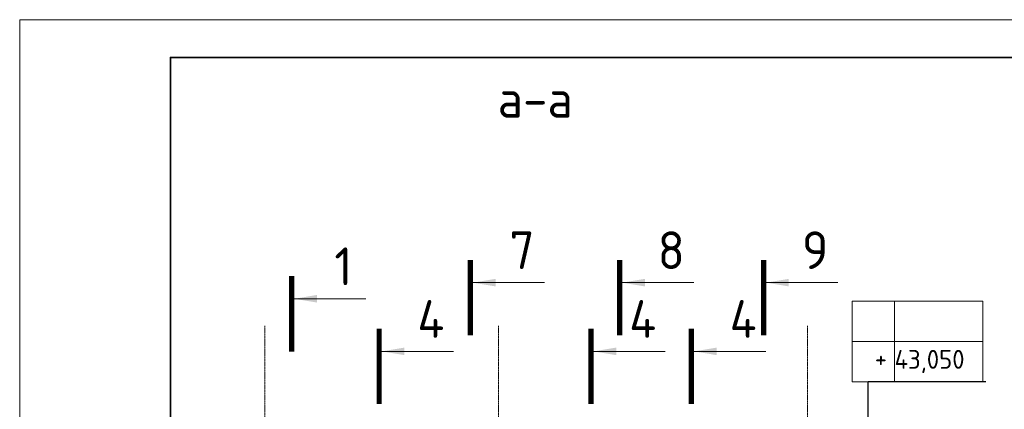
# Model space of a CAD drawing. Header units: millimetres. Extents: x 247266 to 730847, y -636031 to 10052.
# Tile 163 of 256: x 526995 to 540056, y -227506 to -222341. Entities that reach past the tile are written whole.
import ezdxf

# ---------------------------------------------------------------- set-up
doc = ezdxf.new("R2010")
doc.units = ezdxf.units.MM
doc.linetypes.add('______5', pattern=[1100, 800, -100, 100, -100])
doc.linetypes.add('осевая', pattern=[50.8, 31.75, -6.35, 6.35, -6.35])
for name, color, linetype, lineweight in [('RAZMER', 7, 'Continuous', 15), ('АС-Таблицы', 7, 'Continuous', 20), ('Оси', 7, '______5', 18), ('отметки', 7, 'Continuous', 18), ('ТОНКИЕ', 7, 'Continuous', 9), ('Узлы', 7, 'Continuous', 0)]:
    doc.layers.add(name, color=color, linetype=linetype, lineweight=lineweight)
doc.layers.add('РАЗМЕРЫ', color=7, linetype='Continuous')
doc.layers.add('ТОЛСТЫЕ_ОСНОВНЫЕ', color=7, linetype='Continuous')
doc.styles.add('GOST-2.304_Type-B', font='GOST_Common.ttf')
doc.styles.add('ГОСТ', font='GOST_Common.ttf')

# ---------------------------------------------------------------- blocks, each defined once
blk = doc.blocks.new('*U3684')
at = {"layer": 'ТОЛСТЫЕ_ОСНОВНЫЕ', "lineweight": 35}
blk.add_lwpolyline([(20, 5), (836, 5), (836, 589), (20, 589)], close=True, dxfattribs=at)
at = {"layer": 'ТОНКИЕ'}
blk.add_lwpolyline([(0, 0), (841, 0), (841, 594), (0, 594)], close=True, dxfattribs=at)
blk = doc.blocks.new('*T872')
at = {"layer": 'DEFPOINTS', "color": 8, "linetype": 'ByBlock', "lineweight": 0}
for p, q in [((0, 0), (1734, 0)), ((0, 0), (0, -1067)), ((561, 0), (561, -1067)), ((1734, 0), (1734, -1067)), ((0, -533), (1734, -533)), ((0, -1067), (1734, -1067))]:
    blk.add_line(p, q, dxfattribs=at)
at = {"layer": 'АС-Таблицы', "color": 0, "char_height": 250, "style": 'ГОСТ'}
for s, insert, width, attachment_point in [('43,050', (561, -800), 1173.09, 4), ('+', (461, -633), 361.22, 3)]:
    blk.add_mtext(s, dxfattribs=dict(at, insert=insert, width=width, attachment_point=attachment_point))

msp = doc.modelspace()

# ---------------------------------------------------------------- linework, layer by layer
at = {"layer": 'RAZMER', "ltscale": 100}
for p, q in [((538247.82, -227291.93), (538249.34, -227140.16)), ((538249.34, -227137.52), (539811.84, -227137.52)), ((538249.34, -227140.16), (539811.84, -227140.16)), ((538249.34, -227140.16), (539811.84, -227140.16))]:
    msp.add_line(p, q, dxfattribs=at)
at = {"layer": 'Оси', "linetype": 'осевая', "lineweight": 0, "ltscale": 0.3, "transparency": 33554687}
for p, q in [((530245, -233341.84), (530245, -226401.93)), ((533345, -233341.84), (533345, -226401.93)), ((537445, -233341.84), (537445, -226401.93))]:
    msp.add_line(p, q, dxfattribs=at)
at = {"layer": 'отметки', "linetype": 'Continuous', "lineweight": 25, "ltscale": 100}
msp.add_line((538247.82, -227739.29), (538247.82, -227139.29), dxfattribs=at)
at = {"layer": 'Узлы', "linetype": 'Continuous', "lineweight": 0}
for p, q in [((533007.99, -225827.21, 400), (533957.99, -225827.21, 400)), ((534987.26, -225827.21, 400), (535937.26, -225827.21, 400)), ((536896.81, -225827.21, 400), (537846.81, -225827.21, 400)), ((530638.15, -226040.79, 400), (531588.15, -226040.79, 400)), ((531798.35, -226738.24, 400), (532748.35, -226738.24, 400)), ((534608.66, -226738.24, 400), (535558.66, -226738.24, 400)), ((535940.68, -226738.24, 400), (536890.68, -226738.24, 400))]:
    msp.add_line(p, q, dxfattribs=at)
at = {"layer": 'Узлы', "linetype": 'Continuous', "lineweight": 0, "const_width": 70, "elevation": 400}
for points in [[(532972.99, -225527.21), (532972.99, -226527.21)], [(534952.26, -225527.21), (534952.26, -226527.21)], [(536861.81, -225527.21), (536861.81, -226527.21)], [(530603.15, -225740.79), (530603.15, -226740.79)], [(531763.35, -226438.24), (531763.35, -227438.24)], [(534573.66, -226438.24), (534573.66, -227438.24)], [(535905.68, -226438.24), (535905.68, -227438.24)]]:
    msp.add_lwpolyline(points, dxfattribs=at)
at = {"layer": 'Узлы', "linetype": 'Continuous', "lineweight": 0}
for points in [[(533007.99, -225827.21, 400), (533308.44, -225877.49, 400), (533308.44, -225776.93, 400)], [(534987.26, -225827.21, 400), (535287.71, -225877.49, 400), (535287.71, -225776.93, 400)], [(536896.81, -225827.21, 400), (537197.26, -225877.49, 400), (537197.26, -225776.93, 400)], [(530638.15, -226040.79, 400), (530938.6, -226091.07, 400), (530938.6, -225990.51, 400)], [(531798.35, -226738.24, 400), (532098.8, -226788.52, 400), (532098.8, -226687.96, 400)], [(534608.66, -226738.24, 400), (534909.11, -226788.52, 400), (534909.11, -226687.96, 400)], [(535940.68, -226738.24, 400), (536241.13, -226788.52, 400), (536241.13, -226687.96, 400)]]:
    msp.add_solid(points, dxfattribs=at)

# ---------------------------------------------------------------- block references
at = {"xscale": 100, "yscale": 100, "zscale": 100}
msp.add_blockref('*U3684', (526994.57, -281741.36, 3100), dxfattribs=at)
msp.add_blockref('*T872', (538038.4, -226073.5))

# ---------------------------------------------------------------- texts
at = {"layer": 'РАЗМЕРЫ', "insert": (533833.12, -223390.64), "char_height": 500, "attachment_point": 5, "style": 'GOST-2.304_Type-B'}
msp.add_mtext_dynamic_manual_height_columns('а-а', width=3941.2128, gutter_width=625, heights=[0], dxfattribs=at)
at = {"layer": 'Узлы', "linetype": 'Continuous', "lineweight": 0, "char_height": 500, "attachment_point": 5, "style": 'GOST-2.304_Type-B'}
for s, insert in [('7', (533657.99, -225397.21, 400)), ('8', (535637.26, -225397.21, 400)), ('9', (537546.81, -225397.21, 400)), ('1', (531288.15, -225610.79, 400)), ('4', (532448.34, -226308.24, 400)), ('4', (535258.66, -226308.24, 400)), ('4', (536590.68, -226308.24, 400))]:
    msp.add_mtext_dynamic_manual_height_columns(s, width=723.8798, gutter_width=25, heights=[0], dxfattribs=dict(at, insert=insert))

doc.saveas('drawing.dxf')
